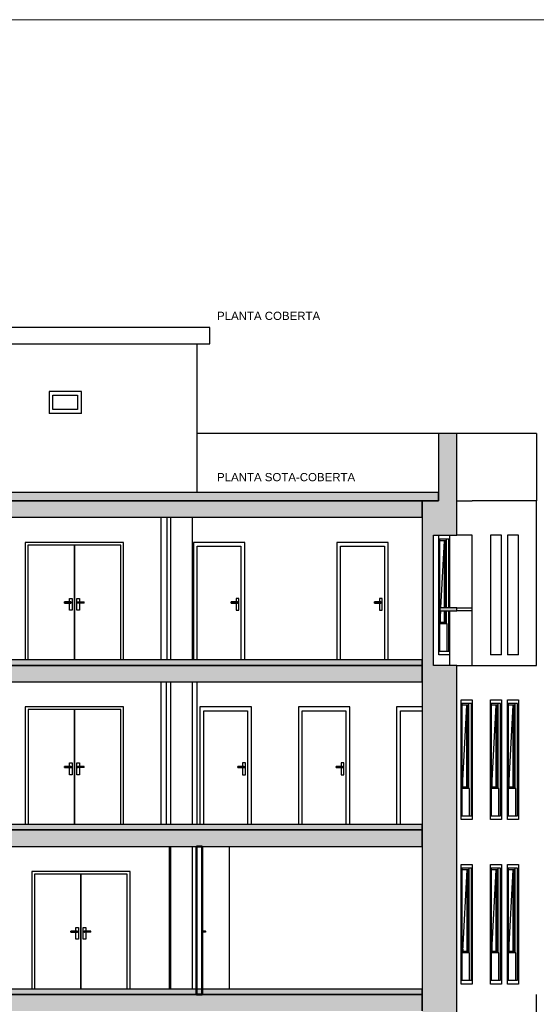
# Model space of a CAD drawing. Header units: metres. Extents: x -1 to 441, y -65 to 31.
# Tile 11 of 20: x 418.03 to 427.48, y -42.95 to -24.94. Entities that reach past the tile are written whole.
import ezdxf

# ---------------------------------------------------------------- set-up
doc = ezdxf.new("R2010")
doc.units = ezdxf.units.M
doc.header["$PDMODE"] = 65
doc.linetypes.add('CONTINUA', pattern=[0])
doc.layers.add('+++++ CÀLCUL SECCIÓ C', color=7, linetype='CONTINUA', lineweight=25)
doc.layers.add('COTES SECCIO C', color=7, linetype='CONTINUA', lineweight=25)
doc.styles.add('ARIAL', font='arial.ttf')
doc.dimstyles.new('DIMSTYLE_5', dxfattribs={"dimtxt": 0.2, "dimasz": 0.2, "dimexe": 0, "dimexo": 1e-06, "dimgap": 0.1, "dimtad": 2, "dimdec": 0, "dimlfac": 100, "dimrnd": 1, "dimzin": 4, "dimdsep": 46, "dimtxsty": 'ARIAL', "dimblk1": 'ALL_ML_STRICH', "dimblk2": 'ALL_ML_STRICH', "dimsah": 1, "dimcen": 0, "dimse1": 1, "dimse2": 1, "dimclrd": 2, "dimclre": 2, "dimclrt": 2, "dimadec": 0, "dimazin": 0, "dimtfac": 1, "dimtdec": 0, "dimtix": 1, "dimtmove": 2, "dimatfit": 3, "dimfxl": 0, "dimtvp": 1.2, "dimtzin": 0, "dimlwd": 0, "dimlwe": 35, "dimarcsym": 0})
doc.dimstyles.new('DIMSTYLE_7', dxfattribs={"dimtxt": 0.2, "dimasz": 0.2, "dimexe": 0, "dimexo": 1e-06, "dimgap": 0.1, "dimtad": 0, "dimdec": 0, "dimlfac": 100, "dimrnd": 1, "dimzin": 4, "dimdsep": 46, "dimtxsty": 'ARIAL', "dimblk1": 'ALL_ML_STRICH', "dimblk2": 'ALL_ML_STRICH', "dimsah": 1, "dimcen": 0, "dimse1": 1, "dimse2": 1, "dimclrd": 2, "dimclre": 2, "dimclrt": 2, "dimadec": 0, "dimazin": 0, "dimtfac": 1, "dimtdec": 0, "dimtix": 1, "dimtmove": 2, "dimatfit": 3, "dimfxl": 0, "dimtvp": 1.2, "dimtzin": 0, "dimlwd": 0, "dimlwe": 35, "dimarcsym": 0})

# ---------------------------------------------------------------- blocks, each defined once
blk = doc.blocks.new('ALL_ML_STRICH')
at = {"color": 0, "linetype": 'ByBlock', "lineweight": -2}
for p, q in [((-1, 0), (0.5, 0)), ((-0.3, -0.3), (0.3, 0.3)), ((0, -0.5), (0, 0.5))]:
    blk.add_line(p, q, dxfattribs=at)
blk = doc.blocks.new('*D19')
at = {"layer": 'COTES SECCIO C', "color": 2, "linetype": 'CONTINUA', "lineweight": -2, "transparency": 33554687}
blk.add_line((414.679, -43.07), (414.679, -42.77), dxfattribs=at)
at = {"layer": 'DEFPOINTS', "color": 2, "linetype": 'CONTINUA', "lineweight": 35, "transparency": 33554687}
for p in [(414.89, -42.77), (414.679, -43.07), (419.137, -43.07)]:
    blk.add_point(p, dxfattribs=at)
at = {"layer": 'COTES SECCIO C', "color": 2, "linetype": 'CONTINUA', "lineweight": 35, "transparency": 33554687, "xscale": 0.2, "yscale": 0.2, "zscale": 0.2}
for p, rotation in [((414.679, -42.77), 90), ((414.679, -43.07), 270)]:
    blk.add_blockref('ALL_ML_STRICH', p, dxfattribs=dict(at, rotation=rotation))
at = {"layer": 'COTES SECCIO C', "color": 2, "linetype": 'CONTINUA', "lineweight": 35, "transparency": 33554687, "insert": (414.375, -42.929), "char_height": 0.2, "width": 0.4, "attachment_point": 5, "rotation": 90, "style": 'ARIAL'}
blk.add_mtext('\\A1;{30}', dxfattribs=at)
blk = doc.blocks.new('*D22')
at = {"layer": 'COTES SECCIO C', "color": 2, "linetype": 'CONTINUA', "lineweight": -2, "transparency": 33554687}
blk.add_line((414.679, -40.06), (414.679, -39.76), dxfattribs=at)
at = {"layer": 'DEFPOINTS', "color": 2, "linetype": 'CONTINUA', "lineweight": 35, "transparency": 33554687}
for p in [(418.342, -39.76), (414.679, -40.06), (415.127, -40.06)]:
    blk.add_point(p, dxfattribs=at)
at = {"layer": 'COTES SECCIO C', "color": 2, "linetype": 'CONTINUA', "lineweight": 35, "transparency": 33554687, "xscale": 0.2, "yscale": 0.2, "zscale": 0.2}
for p, rotation in [((414.679, -39.76), 90), ((414.679, -40.06), 270)]:
    blk.add_blockref('ALL_ML_STRICH', p, dxfattribs=dict(at, rotation=rotation))
at = {"layer": 'COTES SECCIO C', "color": 2, "linetype": 'CONTINUA', "lineweight": 35, "transparency": 33554687, "insert": (414.375, -39.919), "char_height": 0.2, "width": 0.4, "attachment_point": 5, "rotation": 90, "style": 'ARIAL'}
blk.add_mtext('\\A1;{30}', dxfattribs=at)
blk = doc.blocks.new('*D23')
at = {"layer": 'COTES SECCIO C', "color": 2, "linetype": 'CONTINUA', "lineweight": -2, "transparency": 33554687}
blk.add_line((414.679, -39.76), (414.679, -39.66), dxfattribs=at)
at = {"layer": 'DEFPOINTS', "color": 2, "linetype": 'CONTINUA', "lineweight": 35, "transparency": 33554687}
for p in [(414.679, -39.76), (417.562, -39.66), (418.342, -39.76)]:
    blk.add_point(p, dxfattribs=at)
at = {"layer": 'COTES SECCIO C', "color": 2, "linetype": 'CONTINUA', "lineweight": 35, "transparency": 33554687, "xscale": 0.2, "yscale": 0.2, "zscale": 0.2}
for p, rotation in [((414.679, -39.76), 270), ((414.679, -39.66), 90)]:
    blk.add_blockref('ALL_ML_STRICH', p, dxfattribs=dict(at, rotation=rotation))
at = {"layer": 'COTES SECCIO C', "color": 2, "linetype": 'CONTINUA', "lineweight": 35, "transparency": 33554687, "insert": (414.983, -39.719), "char_height": 0.2, "width": 0.4, "attachment_point": 5, "rotation": 90, "style": 'ARIAL'}
blk.add_mtext('\\A1;{10}', dxfattribs=at)

msp = doc.modelspace()

# ---------------------------------------------------------------- hatches: boundary and pattern name
at = {"layer": '+++++ CÀLCUL SECCIÓ C', "linetype": 'CONTINUA', "lineweight": 25, "true_color": 0xa0a0a0, "transparency": 33554687}
for points in [[(426.026, -32.51), (425.689, -32.51), (425.689, -33.74), (426.026, -33.74)], [(425.391, -33.74), (425.391, -36.75), (425.596, -36.75), (425.596, -33.74)], [(426.026, -34.37), (426.026, -33.74), (425.596, -33.74), (425.596, -34.37)], [(426.025, -39.76), (426.025, -36.75), (425.392, -36.75), (425.392, -39.76)], [(426.025, -42.77), (426.025, -39.76), (425.392, -39.76), (425.392, -42.77)], [(426.025, -45.78), (426.025, -42.77), (425.392, -42.77), (425.392, -45.78)]]:
    msp.add_hatch(color=253, dxfattribs=at).paths.add_polyline_path(points)
at = {"layer": '+++++ CÀLCUL SECCIÓ C', "linetype": 'CONTINUA', "lineweight": 25, "transparency": 33554687}
for points in [[(425.689, -33.59), (415.637, -33.59), (415.637, -33.74), (425.689, -33.74)], [(425.392, -36.65), (412.456, -36.65), (412.456, -36.75), (425.392, -36.75)], [(425.392, -39.66), (412.456, -39.66), (412.456, -39.76), (425.392, -39.76)], [(425.392, -42.67), (412.463, -42.67), (412.463, -42.77), (425.392, -42.77)]]:
    msp.add_hatch(color=32, dxfattribs=at).paths.add_polyline_path(points)
at = {"layer": '+++++ CÀLCUL SECCIÓ C', "linetype": 'CONTINUA', "lineweight": 25, "true_color": 0xababab, "transparency": 33554687}
for points in [[(425.392, -33.74), (399.901, -33.74), (399.901, -34.04), (425.392, -34.04)], [(425.717, -35.7), (425.717, -35.75), (426.024, -35.75), (426.024, -35.7)], [(425.392, -36.75), (399.901, -36.75), (399.901, -37.05), (425.392, -37.05)], [(425.392, -39.76), (399.9, -39.76), (399.9, -40.06), (425.392, -40.06)], [(425.392, -42.77), (399.9, -42.77), (399.9, -43.07), (425.392, -43.07)]]:
    msp.add_hatch(color=253, dxfattribs=at).paths.add_polyline_path(points)

# ---------------------------------------------------------------- linework, layer by layer
at = {"layer": '+++++ CÀLCUL SECCIÓ C', "color": 52, "linetype": 'CONTINUA', "lineweight": 13, "transparency": 33554687}
for p, q in [((441.016, -24.94), (382.686, -24.94)), ((382.686, -24.94), (441.016, -24.94))]:
    msp.add_line(p, q, dxfattribs=at)
at = {"layer": '+++++ CÀLCUL SECCIÓ C', "color": 7, "linetype": 'CONTINUA', "lineweight": 25, "transparency": 33554687}
for p, q in [((421.508, -30.57), (417.398, -30.57)), ((421.508, -30.87), (421.508, -30.57)), ((417.398, -30.87), (421.508, -30.87)), ((421.277, -33.59), (421.277, -30.87)), ((418.567, -31.74), (418.567, -32.14)), ((419.157, -31.74), (418.567, -31.74)), ((418.637, -32.07), (418.637, -31.81)), ((418.637, -31.81), (419.087, -31.81)), ((419.087, -31.81), (419.087, -32.07)), ((419.157, -32.14), (419.157, -31.74)), ((419.157, -32.14), (418.567, -32.14)), ((419.087, -32.07), (418.637, -32.07)), ((425.689, -32.51), (421.277, -32.51)), ((425.689, -32.51), (425.689, -33.59)), ((426.026, -32.51), (425.689, -32.51)), ((426.026, -33.74), (426.026, -32.51)), ((427.48, -32.51), (426.026, -32.51)), ((427.48, -32.51), (427.48, -33.74)), ((425.689, -33.59), (415.637, -33.59)), ((425.689, -33.74), (425.689, -33.59)), ((425.689, -33.59), (425.689, -33.74)), ((425.392, -33.74), (415.487, -33.74)), ((415.637, -33.74), (425.392, -33.74)), ((425.391, -33.74), (425.391, -36.75)), ((425.392, -33.74), (425.391, -33.74)), ((425.392, -34.04), (425.392, -33.74)), ((425.596, -33.74), (425.392, -33.74)), ((425.392, -33.74), (425.596, -33.74)), ((425.689, -33.74), (425.596, -33.74)), ((425.596, -33.74), (425.689, -33.74)), ((426.026, -34.37), (426.026, -33.74)), ((426.026, -33.74), (426.155, -33.74)), ((426.155, -33.74), (426.308, -33.74)), ((427.48, -33.74), (426.308, -33.74)), ((427.48, -36.75), (427.48, -33.74)), ((412.463, -34.04), (425.392, -34.04)), ((420.618, -36.65), (420.618, -34.04)), ((420.618, -36.65), (420.618, -34.04)), ((420.728, -36.65), (420.728, -34.04)), ((420.792, -36.65), (420.792, -34.04)), ((421.192, -36.65), (421.192, -34.04)), ((425.596, -36.75), (425.596, -34.37)), ((425.596, -34.37), (426.026, -34.37)), ((425.694, -36.56), (425.694, -34.37)), ((425.694, -36.56), (425.694, -34.37)), ((425.896, -35.7), (425.896, -34.37)), ((426.308, -34.37), (426.026, -34.37)), ((426.308, -36.75), (426.308, -34.37)), ((426.641, -34.37), (426.641, -36.56)), ((426.84, -34.37), (426.641, -34.37)), ((426.84, -36.56), (426.84, -34.37)), ((426.952, -34.37), (426.952, -36.56)), ((427.152, -34.37), (426.952, -34.37)), ((427.152, -36.56), (427.152, -34.37)), ((418.13, -34.5), (418.13, -36.65)), ((418.2, -34.5), (418.13, -34.5)), ((418.18, -34.55), (418.18, -36.65)), ((419.03, -34.55), (418.18, -34.55)), ((419.86, -34.5), (418.2, -34.5)), ((419.03, -36.65), (419.03, -34.55)), ((419.031, -34.55), (419.031, -36.65)), ((419.88, -34.55), (419.031, -34.55)), ((419.93, -34.5), (419.86, -34.5)), ((419.88, -36.65), (419.88, -34.55)), ((419.93, -36.65), (419.93, -34.5)), ((421.207, -34.5), (421.207, -36.65)), ((422.147, -34.5), (421.207, -34.5)), ((421.277, -36.65), (421.277, -34.57)), ((421.277, -34.57), (422.077, -34.57)), ((422.077, -34.57), (422.077, -36.65)), ((422.147, -36.65), (422.147, -34.5)), ((423.83, -34.5), (423.83, -36.65)), ((424.77, -34.5), (423.83, -34.5)), ((423.9, -36.65), (423.9, -34.57)), ((423.9, -34.57), (424.7, -34.57)), ((424.7, -34.57), (424.7, -36.65)), ((424.77, -36.65), (424.77, -34.5)), ((425.881, -34.44), (425.708, -34.44)), ((425.708, -34.44), (425.708, -36.49)), ((425.826, -34.47), (425.708, -34.47)), ((425.735, -35.7), (425.802, -34.47)), ((425.802, -35.7), (425.802, -34.47)), ((425.826, -35.7), (425.826, -34.47)), ((425.833, -34.44), (425.833, -35.7)), ((425.881, -35.7), (425.881, -34.44)), ((418.85, -35.591), (418.85, -35.59)), ((418.965, -35.59), (418.85, -35.59)), ((418.85, -35.595), (418.85, -35.591)), ((418.85, -35.591), (418.97, -35.591)), ((418.85, -35.6), (418.85, -35.595)), ((418.85, -35.595), (418.973, -35.595)), ((418.85, -35.605), (418.85, -35.6)), ((418.85, -35.6), (418.975, -35.6)), ((418.85, -35.609), (418.85, -35.605)), ((418.85, -35.605), (418.973, -35.605)), ((418.85, -35.61), (418.85, -35.609)), ((418.85, -35.609), (418.97, -35.609)), ((418.85, -35.61), (418.965, -35.61)), ((418.94, -35.59), (418.94, -35.525)), ((418.94, -35.525), (418.99, -35.525)), ((418.94, -35.74), (418.94, -35.61)), ((418.965, -35.59), (418.97, -35.591)), ((418.97, -35.609), (418.965, -35.61)), ((418.97, -35.591), (418.973, -35.595)), ((418.973, -35.605), (418.97, -35.609)), ((418.973, -35.595), (418.975, -35.6)), ((418.975, -35.6), (418.973, -35.605)), ((418.99, -35.525), (418.99, -35.74)), ((419.071, -35.74), (419.071, -35.525)), ((419.071, -35.525), (419.121, -35.525)), ((419.087, -35.595), (419.086, -35.6)), ((419.086, -35.6), (419.087, -35.605)), ((419.211, -35.6), (419.086, -35.6)), ((419.091, -35.591), (419.087, -35.595)), ((419.211, -35.595), (419.087, -35.595)), ((419.087, -35.605), (419.091, -35.609)), ((419.211, -35.605), (419.087, -35.605)), ((419.096, -35.59), (419.091, -35.591)), ((419.211, -35.591), (419.091, -35.591)), ((419.091, -35.609), (419.096, -35.61)), ((419.211, -35.609), (419.091, -35.609)), ((419.096, -35.59), (419.211, -35.59)), ((419.211, -35.61), (419.096, -35.61)), ((419.121, -35.525), (419.121, -35.59)), ((419.121, -35.61), (419.121, -35.74)), ((419.211, -35.591), (419.211, -35.59)), ((419.211, -35.595), (419.211, -35.591)), ((419.211, -35.6), (419.211, -35.595)), ((419.211, -35.605), (419.211, -35.6)), ((419.211, -35.609), (419.211, -35.605)), ((419.211, -35.61), (419.211, -35.609)), ((421.897, -35.591), (421.897, -35.59)), ((422.012, -35.59), (421.897, -35.59)), ((421.897, -35.595), (421.897, -35.591)), ((421.897, -35.591), (422.017, -35.591)), ((421.897, -35.6), (421.897, -35.595)), ((421.897, -35.595), (422.021, -35.595)), ((421.897, -35.605), (421.897, -35.6)), ((421.897, -35.6), (422.022, -35.6)), ((421.897, -35.609), (421.897, -35.605)), ((421.897, -35.605), (422.021, -35.605)), ((421.897, -35.61), (421.897, -35.609)), ((421.897, -35.609), (422.017, -35.609)), ((421.897, -35.61), (422.012, -35.61)), ((421.987, -35.525), (421.987, -35.59)), ((422.037, -35.525), (421.987, -35.525)), ((421.987, -35.61), (421.987, -35.74)), ((422.012, -35.59), (422.017, -35.591)), ((422.017, -35.609), (422.012, -35.61)), ((422.017, -35.591), (422.021, -35.595)), ((422.021, -35.605), (422.017, -35.609)), ((422.021, -35.595), (422.022, -35.6)), ((422.022, -35.6), (422.021, -35.605)), ((422.037, -35.74), (422.037, -35.525)), ((424.52, -35.591), (424.52, -35.59)), ((424.635, -35.59), (424.52, -35.59)), ((424.52, -35.595), (424.52, -35.591)), ((424.52, -35.591), (424.64, -35.591)), ((424.52, -35.6), (424.52, -35.595)), ((424.52, -35.595), (424.643, -35.595)), ((424.52, -35.605), (424.52, -35.6)), ((424.52, -35.6), (424.645, -35.6)), ((424.52, -35.609), (424.52, -35.605)), ((424.52, -35.605), (424.643, -35.605)), ((424.52, -35.61), (424.52, -35.609)), ((424.52, -35.609), (424.64, -35.609)), ((424.52, -35.61), (424.635, -35.61)), ((424.61, -35.525), (424.61, -35.59)), ((424.66, -35.525), (424.61, -35.525)), ((424.61, -35.61), (424.61, -35.74)), ((424.635, -35.59), (424.64, -35.591)), ((424.64, -35.609), (424.635, -35.61)), ((424.64, -35.591), (424.643, -35.595)), ((424.643, -35.605), (424.64, -35.609)), ((424.643, -35.595), (424.645, -35.6)), ((424.645, -35.6), (424.643, -35.605)), ((424.66, -35.74), (424.66, -35.525)), ((418.99, -35.74), (418.94, -35.74)), ((419.121, -35.74), (419.071, -35.74)), ((421.987, -35.74), (422.037, -35.74)), ((424.61, -35.74), (424.66, -35.74)), ((425.708, -35.713), (425.721, -35.959)), ((425.717, -35.7), (425.717, -35.75)), ((426.024, -35.7), (425.717, -35.7)), ((425.717, -35.75), (426.024, -35.75)), ((425.721, -35.959), (425.733, -35.75)), ((425.802, -35.959), (425.802, -35.75)), ((425.826, -35.959), (425.826, -35.75)), ((425.833, -35.75), (425.833, -35.99)), ((425.881, -36.49), (425.881, -35.75)), ((425.896, -36.75), (425.896, -35.75)), ((426.024, -35.75), (426.024, -35.7)), ((426.024, -35.7), (426.307, -35.7)), ((426.307, -35.75), (426.024, -35.75)), ((426.307, -35.75), (426.307, -35.7)), ((425.708, -35.959), (425.826, -35.959)), ((425.847, -35.99), (425.708, -35.99)), ((425.847, -36.49), (425.847, -35.99)), ((425.708, -36.49), (425.881, -36.49)), ((425.392, -36.65), (412.456, -36.65)), ((425.392, -36.75), (425.392, -36.65)), ((425.708, -36.56), (425.694, -36.56)), ((425.708, -36.56), (425.694, -36.56)), ((425.881, -36.56), (425.708, -36.56)), ((425.881, -36.56), (425.708, -36.56)), ((425.896, -36.56), (425.881, -36.56)), ((425.896, -36.56), (425.881, -36.56)), ((426.84, -36.56), (426.641, -36.56)), ((427.152, -36.56), (426.952, -36.56)), ((412.456, -36.75), (425.392, -36.75)), ((425.392, -36.75), (412.463, -36.75)), ((425.391, -36.75), (425.392, -36.75)), ((425.392, -37.05), (425.392, -36.75)), ((425.392, -36.75), (425.392, -37.05)), ((426.025, -36.75), (425.596, -36.75)), ((426.025, -39.76), (426.025, -36.75)), ((426.025, -36.75), (426.308, -36.75)), ((426.308, -36.75), (427.48, -36.75)), ((412.463, -37.05), (425.392, -37.05)), ((420.617, -39.66), (420.617, -37.05)), ((420.717, -39.66), (420.717, -37.05)), ((420.792, -39.66), (420.792, -37.05)), ((421.192, -39.66), (421.192, -37.05)), ((421.277, -39.66), (421.277, -37.05)), ((425.392, -37.05), (425.392, -39.66)), ((426.105, -39.57), (426.105, -37.38)), ((426.105, -37.38), (426.119, -37.38)), ((426.105, -39.57), (426.105, -37.38)), ((426.105, -37.38), (426.119, -37.38)), ((426.119, -37.38), (426.291, -37.38)), ((426.119, -37.38), (426.291, -37.38)), ((426.291, -37.45), (426.119, -37.45)), ((426.119, -37.45), (426.119, -39.5)), ((426.242, -37.45), (426.242, -39)), ((426.291, -37.38), (426.305, -37.38)), ((426.291, -37.38), (426.305, -37.38)), ((426.291, -39.5), (426.291, -37.45)), ((426.305, -37.38), (426.305, -39.57)), ((426.305, -37.38), (426.305, -39.57)), ((426.641, -39.57), (426.641, -37.38)), ((426.641, -37.38), (426.655, -37.38)), ((426.641, -39.57), (426.641, -37.38)), ((426.641, -37.38), (426.655, -37.38)), ((426.655, -37.38), (426.826, -37.38)), ((426.655, -37.38), (426.826, -37.38)), ((426.826, -37.45), (426.655, -37.45)), ((426.655, -37.45), (426.655, -39.5)), ((426.777, -37.45), (426.777, -39)), ((426.826, -37.38), (426.84, -37.38)), ((426.826, -37.38), (426.84, -37.38)), ((426.826, -39.5), (426.826, -37.45)), ((426.84, -37.38), (426.84, -39.57)), ((426.84, -37.38), (426.84, -39.57)), ((426.952, -39.57), (426.952, -37.38)), ((426.952, -37.38), (426.966, -37.38)), ((426.952, -39.57), (426.952, -37.38)), ((426.952, -37.38), (426.966, -37.38)), ((426.966, -37.38), (427.138, -37.38)), ((426.966, -37.38), (427.138, -37.38)), ((427.138, -37.45), (426.966, -37.45)), ((426.966, -37.45), (426.966, -39.5)), ((427.089, -37.45), (427.089, -39)), ((427.138, -37.38), (427.152, -37.38)), ((427.138, -37.38), (427.152, -37.38)), ((427.138, -39.5), (427.138, -37.45)), ((427.152, -37.38), (427.152, -39.57)), ((427.152, -37.38), (427.152, -39.57)), ((418.131, -37.51), (418.131, -39.66)), ((418.201, -37.51), (418.131, -37.51)), ((418.181, -37.56), (418.181, -39.66)), ((419.03, -37.56), (418.181, -37.56)), ((419.86, -37.51), (418.201, -37.51)), ((419.03, -39.66), (419.03, -37.56)), ((419.031, -37.56), (419.031, -39.66)), ((419.88, -37.56), (419.031, -37.56)), ((419.93, -37.51), (419.86, -37.51)), ((419.88, -39.66), (419.88, -37.56)), ((419.93, -39.66), (419.93, -37.51)), ((421.327, -37.51), (421.327, -39.66)), ((422.267, -37.51), (421.327, -37.51)), ((421.397, -37.58), (422.197, -37.58)), ((421.397, -39.66), (421.397, -37.58)), ((422.197, -37.58), (422.197, -39.66)), ((422.267, -39.66), (422.267, -37.51)), ((423.127, -37.51), (423.127, -39.66)), ((424.067, -37.51), (423.127, -37.51)), ((423.197, -37.58), (423.997, -37.58)), ((423.197, -39.66), (423.197, -37.58)), ((423.997, -37.58), (423.997, -39.66)), ((424.067, -39.66), (424.067, -37.51)), ((424.924, -37.51), (424.924, -39.66)), ((425.392, -37.51), (424.924, -37.51)), ((424.994, -37.58), (425.392, -37.58)), ((424.994, -39.66), (424.994, -37.58)), ((426.235, -37.48), (426.119, -37.48)), ((426.132, -38.969), (426.211, -37.48)), ((426.211, -38.969), (426.211, -37.48)), ((426.235, -38.969), (426.235, -37.48)), ((426.771, -37.48), (426.655, -37.48)), ((426.667, -38.969), (426.746, -37.48)), ((426.746, -38.969), (426.746, -37.48)), ((426.771, -38.969), (426.771, -37.48)), ((427.082, -37.48), (426.966, -37.48)), ((426.979, -38.969), (427.058, -37.48)), ((427.058, -38.969), (427.058, -37.48)), ((427.082, -38.969), (427.082, -37.48)), ((418.94, -38.6), (418.94, -38.535)), ((418.94, -38.535), (418.99, -38.535)), ((418.99, -38.535), (418.99, -38.75)), ((419.071, -38.75), (419.071, -38.535)), ((419.071, -38.535), (419.121, -38.535)), ((419.121, -38.535), (419.121, -38.6)), ((422.107, -38.535), (422.107, -38.6)), ((422.157, -38.535), (422.107, -38.535)), ((422.157, -38.75), (422.157, -38.535)), ((423.907, -38.535), (423.907, -38.6)), ((423.957, -38.535), (423.907, -38.535)), ((423.957, -38.75), (423.957, -38.535)), ((418.85, -38.601), (418.85, -38.6)), ((418.965, -38.6), (418.85, -38.6)), ((418.85, -38.605), (418.85, -38.601)), ((418.85, -38.601), (418.97, -38.601)), ((418.85, -38.61), (418.85, -38.605)), ((418.85, -38.605), (418.974, -38.605)), ((418.85, -38.615), (418.85, -38.61)), ((418.85, -38.61), (418.975, -38.61)), ((418.85, -38.619), (418.85, -38.615)), ((418.85, -38.615), (418.974, -38.615)), ((418.85, -38.62), (418.85, -38.619)), ((418.85, -38.619), (418.97, -38.619)), ((418.85, -38.62), (418.965, -38.62)), ((418.94, -38.75), (418.94, -38.62)), ((418.965, -38.6), (418.97, -38.601)), ((418.97, -38.619), (418.965, -38.62)), ((418.97, -38.601), (418.974, -38.605)), ((418.974, -38.615), (418.97, -38.619)), ((418.974, -38.605), (418.975, -38.61)), ((418.975, -38.61), (418.974, -38.615)), ((419.088, -38.605), (419.086, -38.61)), ((419.086, -38.61), (419.088, -38.615)), ((419.211, -38.61), (419.086, -38.61)), ((419.091, -38.601), (419.088, -38.605)), ((419.211, -38.605), (419.088, -38.605)), ((419.088, -38.615), (419.091, -38.619)), ((419.211, -38.615), (419.088, -38.615)), ((419.096, -38.6), (419.091, -38.601)), ((419.211, -38.601), (419.091, -38.601)), ((419.091, -38.619), (419.096, -38.62)), ((419.211, -38.619), (419.091, -38.619)), ((419.096, -38.6), (419.211, -38.6)), ((419.211, -38.62), (419.096, -38.62)), ((419.121, -38.62), (419.121, -38.75)), ((419.211, -38.601), (419.211, -38.6)), ((419.211, -38.605), (419.211, -38.601)), ((419.211, -38.61), (419.211, -38.605)), ((419.211, -38.615), (419.211, -38.61)), ((419.211, -38.619), (419.211, -38.615)), ((419.211, -38.62), (419.211, -38.619)), ((422.017, -38.601), (422.017, -38.6)), ((422.132, -38.6), (422.017, -38.6)), ((422.017, -38.605), (422.017, -38.601)), ((422.017, -38.601), (422.137, -38.601)), ((422.017, -38.61), (422.017, -38.605)), ((422.017, -38.605), (422.141, -38.605)), ((422.017, -38.615), (422.017, -38.61)), ((422.017, -38.61), (422.142, -38.61)), ((422.017, -38.619), (422.017, -38.615)), ((422.017, -38.615), (422.141, -38.615)), ((422.017, -38.62), (422.017, -38.619)), ((422.017, -38.619), (422.137, -38.619)), ((422.017, -38.62), (422.132, -38.62)), ((422.107, -38.62), (422.107, -38.75)), ((422.132, -38.6), (422.137, -38.601)), ((422.137, -38.619), (422.132, -38.62)), ((422.137, -38.601), (422.141, -38.605)), ((422.141, -38.615), (422.137, -38.619)), ((422.141, -38.605), (422.142, -38.61)), ((422.142, -38.61), (422.141, -38.615)), ((423.817, -38.601), (423.817, -38.6)), ((423.932, -38.6), (423.817, -38.6)), ((423.817, -38.605), (423.817, -38.601)), ((423.817, -38.601), (423.937, -38.601)), ((423.817, -38.61), (423.817, -38.605)), ((423.817, -38.605), (423.941, -38.605)), ((423.817, -38.615), (423.817, -38.61)), ((423.817, -38.61), (423.942, -38.61)), ((423.817, -38.619), (423.817, -38.615)), ((423.817, -38.615), (423.941, -38.615)), ((423.817, -38.62), (423.817, -38.619)), ((423.817, -38.619), (423.937, -38.619)), ((423.817, -38.62), (423.932, -38.62)), ((423.907, -38.62), (423.907, -38.75)), ((423.932, -38.6), (423.937, -38.601)), ((423.937, -38.619), (423.932, -38.62)), ((423.937, -38.601), (423.941, -38.605)), ((423.941, -38.615), (423.937, -38.619)), ((423.941, -38.605), (423.942, -38.61)), ((423.942, -38.61), (423.941, -38.615)), ((418.99, -38.75), (418.94, -38.75)), ((419.121, -38.75), (419.071, -38.75)), ((422.107, -38.75), (422.157, -38.75)), ((423.907, -38.75), (423.957, -38.75)), ((426.119, -38.741), (426.132, -38.969)), ((426.655, -38.741), (426.667, -38.969)), ((426.966, -38.741), (426.979, -38.969)), ((426.119, -38.969), (426.235, -38.969)), ((426.256, -39), (426.119, -39)), ((426.256, -39.5), (426.256, -39)), ((426.655, -38.969), (426.771, -38.969)), ((426.792, -39), (426.655, -39)), ((426.792, -39.5), (426.792, -39)), ((426.966, -38.969), (427.082, -38.969)), ((427.103, -39), (426.966, -39)), ((427.103, -39.5), (427.103, -39)), ((426.119, -39.57), (426.105, -39.57)), ((426.119, -39.57), (426.105, -39.57)), ((426.119, -39.5), (426.291, -39.5)), ((426.291, -39.57), (426.119, -39.57)), ((426.291, -39.57), (426.119, -39.57)), ((426.305, -39.57), (426.291, -39.57)), ((426.305, -39.57), (426.291, -39.57)), ((426.655, -39.57), (426.641, -39.57)), ((426.655, -39.57), (426.641, -39.57)), ((426.655, -39.5), (426.826, -39.5)), ((426.826, -39.57), (426.655, -39.57)), ((426.826, -39.57), (426.655, -39.57)), ((426.84, -39.57), (426.826, -39.57)), ((426.84, -39.57), (426.826, -39.57)), ((426.966, -39.57), (426.952, -39.57)), ((426.966, -39.57), (426.952, -39.57)), ((426.966, -39.5), (427.138, -39.5)), ((427.138, -39.57), (426.966, -39.57)), ((427.138, -39.57), (426.966, -39.57)), ((427.152, -39.57), (427.138, -39.57)), ((427.152, -39.57), (427.138, -39.57)), ((425.392, -39.66), (412.456, -39.66)), ((412.456, -39.76), (425.392, -39.76)), ((425.392, -39.76), (412.463, -39.76)), ((425.392, -39.66), (425.392, -39.76)), ((425.392, -39.76), (425.392, -39.66)), ((425.392, -40.06), (425.392, -39.76)), ((425.392, -39.76), (425.392, -40.06)), ((426.025, -42.77), (426.025, -39.76)), ((412.463, -40.06), (421.266, -40.06)), ((420.768, -42.67), (420.768, -40.06)), ((420.792, -42.67), (420.792, -40.06)), ((421.192, -42.67), (421.192, -40.06)), ((421.266, -40.06), (421.366, -40.06)), ((421.366, -40.06), (425.392, -40.06)), ((421.866, -42.67), (421.866, -40.06)), ((421.866, -42.67), (421.866, -40.06)), ((425.392, -40.06), (425.392, -42.67)), ((418.248, -40.52), (418.248, -42.67)), ((420.047, -40.52), (418.248, -40.52)), ((420.047, -42.67), (420.047, -40.52)), ((426.106, -42.58), (426.106, -40.39)), ((426.106, -40.39), (426.12, -40.39)), ((426.106, -42.58), (426.106, -40.39)), ((426.106, -40.39), (426.12, -40.39)), ((426.12, -40.39), (426.294, -40.39)), ((426.12, -40.39), (426.294, -40.39)), ((426.294, -40.46), (426.12, -40.46)), ((426.12, -40.46), (426.12, -42.51)), ((426.239, -40.49), (426.12, -40.49)), ((426.134, -41.979), (426.214, -40.49)), ((426.214, -41.979), (426.214, -40.49)), ((426.239, -41.979), (426.239, -40.49)), ((426.245, -40.46), (426.245, -42.01)), ((426.294, -40.39), (426.308, -40.39)), ((426.294, -40.39), (426.308, -40.39)), ((426.294, -42.51), (426.294, -40.46)), ((426.308, -40.39), (426.308, -42.58)), ((426.308, -40.39), (426.308, -42.58)), ((426.641, -42.58), (426.641, -40.39)), ((426.641, -40.39), (426.655, -40.39)), ((426.641, -42.58), (426.641, -40.39)), ((426.641, -40.39), (426.655, -40.39)), ((426.655, -40.39), (426.826, -40.39)), ((426.655, -40.39), (426.826, -40.39)), ((426.826, -40.46), (426.655, -40.46)), ((426.655, -40.46), (426.655, -42.51)), ((426.771, -40.49), (426.655, -40.49)), ((426.667, -41.979), (426.746, -40.49)), ((426.746, -41.979), (426.746, -40.49)), ((426.771, -41.979), (426.771, -40.49)), ((426.777, -40.46), (426.777, -42.01)), ((426.826, -40.39), (426.84, -40.39)), ((426.826, -40.39), (426.84, -40.39)), ((426.826, -42.51), (426.826, -40.46)), ((426.84, -40.39), (426.84, -42.58)), ((426.84, -40.39), (426.84, -42.58)), ((426.952, -42.58), (426.952, -40.39)), ((426.952, -40.39), (426.966, -40.39)), ((426.952, -42.58), (426.952, -40.39)), ((426.952, -40.39), (426.966, -40.39)), ((426.966, -40.39), (427.138, -40.39)), ((426.966, -40.39), (427.138, -40.39)), ((427.138, -40.46), (426.966, -40.46)), ((426.966, -40.46), (426.966, -42.51)), ((427.082, -40.49), (426.966, -40.49)), ((426.979, -41.979), (427.058, -40.49)), ((427.058, -41.979), (427.058, -40.49)), ((427.082, -41.979), (427.082, -40.49)), ((427.089, -40.46), (427.089, -42.01)), ((427.138, -40.39), (427.152, -40.39)), ((427.138, -40.39), (427.152, -40.39)), ((427.138, -42.51), (427.138, -40.46)), ((427.152, -40.39), (427.152, -42.58)), ((427.152, -40.39), (427.152, -42.58)), ((418.298, -40.57), (418.298, -42.67)), ((419.147, -40.57), (418.298, -40.57)), ((419.147, -42.67), (419.147, -40.57)), ((419.148, -40.57), (419.148, -42.67)), ((419.997, -40.57), (419.148, -40.57)), ((419.997, -42.67), (419.997, -40.57)), ((421.371, -40.57), (421.366, -40.57)), ((421.371, -40.57), (421.371, -42.67)), ((419.057, -41.61), (419.057, -41.545)), ((419.057, -41.545), (419.107, -41.545)), ((419.107, -41.545), (419.107, -41.76)), ((419.188, -41.76), (419.188, -41.545)), ((419.188, -41.545), (419.238, -41.545)), ((419.238, -41.545), (419.238, -41.61)), ((421.371, -41.545), (421.381, -41.545)), ((421.381, -41.76), (421.381, -41.545)), ((418.967, -41.611), (418.967, -41.61)), ((419.082, -41.61), (418.967, -41.61)), ((418.967, -41.615), (418.967, -41.611)), ((418.967, -41.611), (419.087, -41.611)), ((418.967, -41.62), (418.967, -41.615)), ((418.967, -41.615), (419.091, -41.615)), ((418.967, -41.625), (418.967, -41.62)), ((418.967, -41.62), (419.092, -41.62)), ((418.967, -41.629), (418.967, -41.625)), ((418.967, -41.625), (419.091, -41.625)), ((418.967, -41.63), (418.967, -41.629)), ((418.967, -41.629), (419.087, -41.629)), ((418.967, -41.63), (419.082, -41.63)), ((419.057, -41.76), (419.057, -41.63)), ((419.107, -41.76), (419.057, -41.76)), ((419.082, -41.61), (419.087, -41.611)), ((419.087, -41.629), (419.082, -41.63)), ((419.087, -41.611), (419.091, -41.615)), ((419.091, -41.625), (419.087, -41.629)), ((419.091, -41.615), (419.092, -41.62)), ((419.092, -41.62), (419.091, -41.625)), ((419.238, -41.76), (419.188, -41.76)), ((419.204, -41.615), (419.203, -41.62)), ((419.203, -41.62), (419.204, -41.625)), ((419.328, -41.62), (419.203, -41.62)), ((419.208, -41.611), (419.204, -41.615)), ((419.328, -41.615), (419.204, -41.615)), ((419.204, -41.625), (419.208, -41.629)), ((419.328, -41.625), (419.204, -41.625)), ((419.213, -41.61), (419.208, -41.611)), ((419.328, -41.611), (419.208, -41.611)), ((419.208, -41.629), (419.213, -41.63)), ((419.328, -41.629), (419.208, -41.629)), ((419.213, -41.61), (419.328, -41.61)), ((419.328, -41.63), (419.213, -41.63)), ((419.238, -41.63), (419.238, -41.76)), ((419.328, -41.611), (419.328, -41.61)), ((419.328, -41.615), (419.328, -41.611)), ((419.328, -41.62), (419.328, -41.615)), ((419.328, -41.625), (419.328, -41.62)), ((419.328, -41.629), (419.328, -41.625)), ((419.328, -41.63), (419.328, -41.629)), ((421.371, -41.76), (421.381, -41.76)), ((421.381, -41.61), (421.421, -41.61)), ((421.426, -41.611), (421.381, -41.611)), ((421.43, -41.615), (421.381, -41.615)), ((421.431, -41.62), (421.381, -41.62)), ((421.43, -41.625), (421.381, -41.625)), ((421.426, -41.629), (421.381, -41.629)), ((421.421, -41.63), (421.381, -41.63)), ((421.421, -41.61), (421.426, -41.611)), ((421.426, -41.629), (421.421, -41.63)), ((421.426, -41.611), (421.43, -41.615)), ((421.43, -41.625), (421.426, -41.629)), ((421.43, -41.615), (421.431, -41.62)), ((421.431, -41.62), (421.43, -41.625)), ((426.12, -41.733), (426.134, -41.979)), ((426.655, -41.754), (426.667, -41.979)), ((426.966, -41.751), (426.979, -41.979)), ((426.12, -41.979), (426.239, -41.979)), ((426.26, -42.01), (426.12, -42.01)), ((426.26, -42.51), (426.26, -42.01)), ((426.655, -41.979), (426.771, -41.979)), ((426.792, -42.01), (426.655, -42.01)), ((426.792, -42.51), (426.792, -42.01)), ((426.966, -41.979), (427.082, -41.979)), ((427.103, -42.01), (426.966, -42.01)), ((427.103, -42.51), (427.103, -42.01)), ((425.392, -42.67), (412.463, -42.67)), ((425.392, -42.67), (425.392, -42.77)), ((425.392, -42.77), (425.392, -42.67)), ((426.12, -42.58), (426.106, -42.58)), ((426.12, -42.58), (426.106, -42.58)), ((426.12, -42.51), (426.294, -42.51)), ((426.294, -42.58), (426.12, -42.58)), ((426.294, -42.58), (426.12, -42.58)), ((426.308, -42.58), (426.294, -42.58)), ((426.308, -42.58), (426.294, -42.58)), ((426.655, -42.58), (426.641, -42.58)), ((426.655, -42.58), (426.641, -42.58)), ((426.655, -42.51), (426.826, -42.51)), ((426.826, -42.58), (426.655, -42.58)), ((426.826, -42.58), (426.655, -42.58)), ((426.84, -42.58), (426.826, -42.58)), ((426.84, -42.58), (426.826, -42.58)), ((426.966, -42.58), (426.952, -42.58)), ((426.966, -42.58), (426.952, -42.58)), ((426.966, -42.51), (427.138, -42.51)), ((427.138, -42.58), (426.966, -42.58)), ((427.138, -42.58), (426.966, -42.58)), ((427.152, -42.58), (427.138, -42.58)), ((427.152, -42.58), (427.138, -42.58)), ((421.266, -42.77), (412.463, -42.77)), ((412.463, -42.77), (421.266, -42.77)), ((421.366, -42.77), (421.266, -42.77)), ((421.266, -42.77), (421.366, -42.77)), ((425.392, -42.77), (421.366, -42.77)), ((421.366, -42.77), (425.392, -42.77)), ((425.392, -43.07), (425.392, -42.77)), ((425.392, -42.77), (425.392, -43.07)), ((426.025, -45.78), (426.025, -42.77)), ((427.479, -42.77), (427.479, -45.78))]:
    msp.add_line(p, q, dxfattribs=at)
at = {"layer": '+++++ CÀLCUL SECCIÓ C', "color": 4, "linetype": 'CONTINUA', "lineweight": 50, "transparency": 33554687}
for p, q in [((421.266, -40.06), (421.266, -42.77)), ((421.366, -40.06), (421.266, -40.06)), ((421.366, -42.77), (421.366, -40.06)), ((421.266, -42.77), (421.366, -42.77))]:
    msp.add_line(p, q, dxfattribs=at)

# ---------------------------------------------------------------- texts
at = {"layer": '+++++ CÀLCUL SECCIÓ C', "color": 7, "linetype": 'CONTINUA', "lineweight": 25, "transparency": 33554687, "char_height": 0.15, "attachment_point": 7, "style": 'ARIAL'}
for s, insert, width in [('\\W1.00;PLANTA COBERTA', (421.639, -30.434), 1.96506), ('\\W1.00;PLANTA SOTA-COBERTA', (421.639, -33.384), 2.60503)]:
    msp.add_mtext(s, dxfattribs=dict(at, insert=insert, width=width))

# ---------------------------------------------------------------- dimensions: what is measured, and where the dimension line sits
at = {"layer": 'COTES SECCIO C', "color": 2, "linetype": 'CONTINUA', "lineweight": 35, "transparency": 33554687}
for base, p1, p2, dimstyle, picture, middle in [((414.679, -39.66), (418.342, -39.76), (417.562, -39.66), 'DIMSTYLE_7', '*D23', (414.983, -39.719)), ((414.679, -39.76), (415.127, -40.06), (418.342, -39.76), 'DIMSTYLE_5', '*D22', (414.375, -39.919)), ((414.679, -42.77), (419.137, -43.07), (414.89, -42.77), 'DIMSTYLE_5', '*D19', (414.375, -42.929))]:
    dim = msp.add_linear_dim(base=base, p1=p1, p2=p2, angle=90, dimstyle=dimstyle, override={"dimpost": '<>', "dimclrd": 2, "dimclre": 2, "dimclrt": 2, "dimlwd": 0, "dimlwe": 35}, dxfattribs=at)
    dim.commit()
    dim.dimension.update_dxf_attribs({"geometry": picture, "text_midpoint": middle, "dimtype": 160})

doc.saveas('drawing.dxf')
